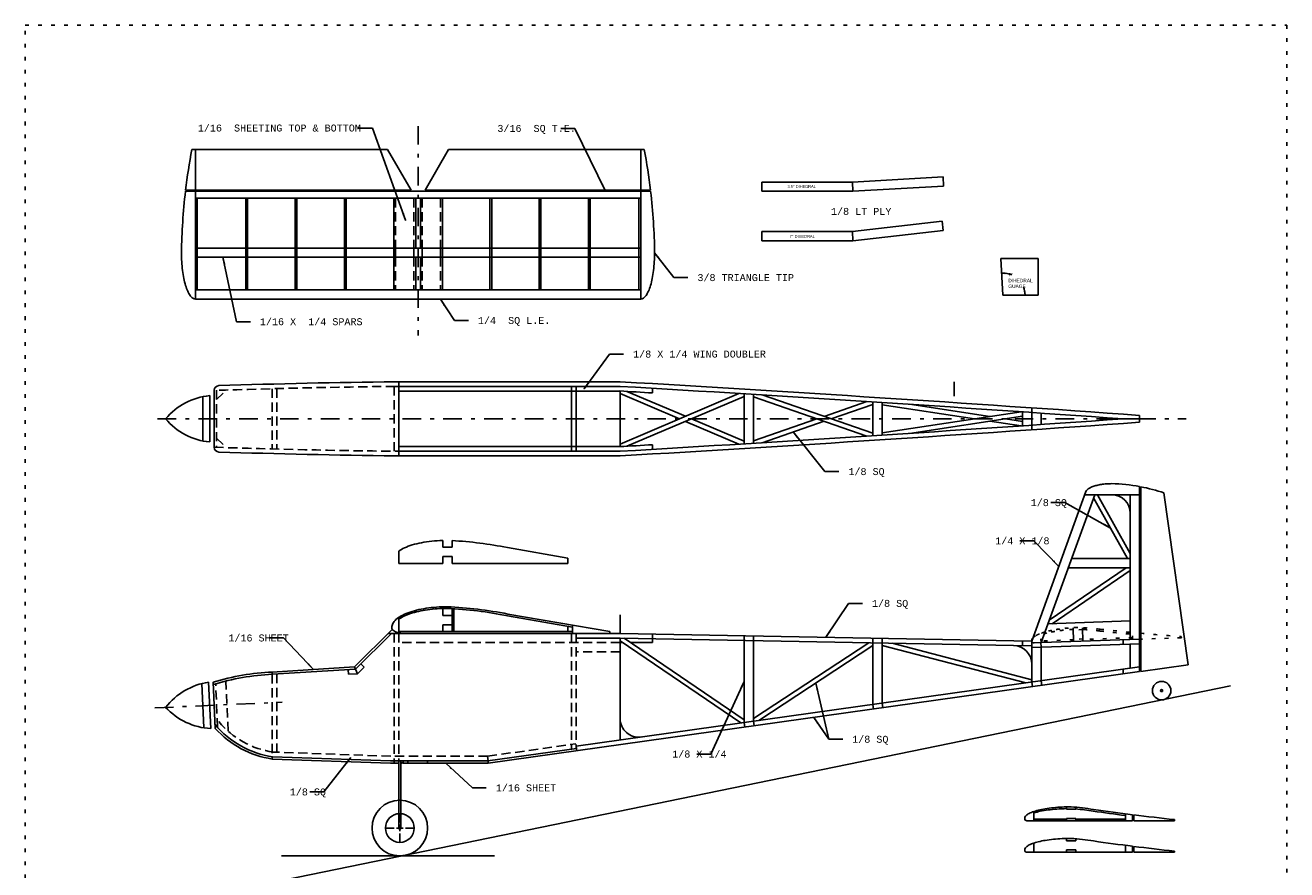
# Model space of a CAD drawing. Extents: x -91 to -57, y 7.8 to 51.8.
# Tile 2 of 2: x -91 to -57, y 29 to 51.8. Entities that reach past the tile are written whole.
import ezdxf

# ---------------------------------------------------------------- set-up
doc = ezdxf.new("R2010")
doc.units = 0
doc.header["$MEASUREMENT"] = 0
for name, pattern in [('DASHDOT', [1, 0.5, -0.25, 0, -0.25]), ('DOT', [0.25, 0, -0.25]), ('HIDDEN', [0.375, 0.25, -0.125])]:
    doc.linetypes.add(name, pattern=pattern)
for name, color, linetype in [('1', 7, 'CONTINUOUS'), ('58', 7, 'CONTINUOUS'), ('60', 7, 'CONTINUOUS')]:
    doc.layers.add(name, color=color, linetype=linetype)
doc.styles.add('MONOTXT', font='MONOTXT', dxfattribs={"height": 0.2})

# ---------------------------------------------------------------- blocks, each defined once
blk = doc.blocks.new('CTR')
at = {"layer": '58', "color": 1, "linetype": 'CONTINUOUS'}
for p, q in [((0, 0.05863), (0, 0.158535)), ((-0.060709, 0), (-0.156756, 0)), ((0.035795, 0), (-0.034551, 0)), ((0, -0.035197), (0, 0.036976)), ((0.155291, 0), (0.060142, 0)), ((0, -0.153606), (0, -0.057748))]:
    blk.add_line(p, q, dxfattribs=at)
blk = doc.blocks.new('ARRW')
at = {"layer": '60', "color": 3, "linetype": 'CONTINUOUS'}
for p, q in [((-0.172768, 0.000004), (0, 0)), ((0, 0), (-0.171941, 0.000004)), ((0, 0), (-0.171941, 0.000004))]:
    blk.add_line(p, q, dxfattribs=at)
blk.add_lwpolyline([(-0.172768, 0.000004), (-0.172768, 0.000004), (0, 0)], close=True, dxfattribs=at)
blk.add_point((-0.172768, 0.000004), dxfattribs=at)
blk = doc.blocks.new('*U7')
at = {"layer": '1', "color": 4, "linetype": 'CONTINUOUS'}
for p, q in [((-86.265791, 34.017524), (-86.213799, 32.826598)), ((-86.079732, 34.054646), (-86.025213, 32.805835))]:
    blk.add_line(p, q, dxfattribs=at)
for centre, start, end in [((-85.823008, 32.283042), 98.245381, 142.271706), ((-85.923866, 34.593071), 222.728292, 266.754617)]:
    blk.add_arc(centre, 1.790108, start, end, dxfattribs=at)
blk = doc.blocks.new('*U8')
at = {"layer": '1', "color": 4, "linetype": 'CONTINUOUS'}
for p, q in [((-84.699862, 37.748004), (-84.699866, 36.555945)), ((-84.512358, 37.776976), (-84.512366, 36.526976))]:
    blk.add_line(p, q, dxfattribs=at)
for centre, start, end in [((-84.333156, 35.995861), 95.745381, 139.771706), ((-84.333156, 38.308091), 220.228292, 264.254617)]:
    blk.add_arc(centre, 1.790108, start, end, dxfattribs=at)

msp = doc.modelspace()

# ---------------------------------------------------------------- linework, layer by layer
at = {"layer": '1', "color": 4, "linetype": 'CONTINUOUS'}
for p, q in [((-81.255465, 48.421346), (-86.530236, 48.421346)), ((-86.436488, 48.421346), (-86.436488, 47.327598)), ((-80.623988, 47.327598), (-81.255465, 48.421346)), ((-80.248988, 47.327598), (-79.617512, 48.421346)), ((-79.617512, 48.421346), (-74.34274, 48.421346)), ((-74.436488, 48.421346), (-74.436488, 47.327598)), ((-68.724031, 47.545752), (-66.285126, 47.684669)), ((-66.270902, 47.435075), (-66.285126, 47.684669)), ((-86.704724, 47.296346), (-74.168252, 47.296346)), ((-86.701004, 47.327598), (-80.623988, 47.327598)), ((-86.436488, 47.296346), (-86.436488, 44.390094)), ((-80.248988, 47.327598), (-74.171972, 47.327598)), ((-74.436488, 47.296346), (-74.436488, 44.390094)), ((-68.724031, 47.545752), (-71.166937, 47.545752)), ((-71.166937, 47.295752), (-71.166937, 47.545752)), ((-68.716937, 47.295752), (-71.166937, 47.295752)), ((-68.716937, 47.295752), (-68.724031, 47.545752)), ((-68.716937, 47.295752), (-66.270902, 47.435075)), ((-86.436488, 47.108846), (-74.436488, 47.108846)), ((-86.389591, 47.108846), (-86.389591, 45.765094)), ((-85.077087, 47.108846), (-85.077087, 45.765094)), ((-85.030189, 47.108846), (-85.030189, 45.765094)), ((-83.748988, 47.108846), (-83.748988, 45.765094)), ((-83.702087, 47.108846), (-83.702087, 45.765094)), ((-82.42089, 47.108846), (-82.42089, 45.765094)), ((-82.373988, 47.108846), (-82.373988, 45.765094)), ((-81.09274, 47.108846), (-81.09274, 45.765094)), ((-80.498988, 47.108846), (-80.498988, 45.765094)), ((-80.373988, 47.108846), (-80.373988, 45.765094)), ((-79.780236, 47.108846), (-79.780236, 45.765094)), ((-78.498988, 47.108846), (-78.498988, 45.765094)), ((-78.452087, 47.108846), (-78.452087, 45.765094)), ((-77.17089, 47.108846), (-77.17089, 45.765094)), ((-77.123988, 47.108846), (-77.123988, 45.765094)), ((-75.842787, 47.108846), (-75.842787, 45.765094)), ((-75.79589, 47.108846), (-75.79589, 45.765094)), ((-74.483386, 47.108846), (-74.483386, 45.765094)), ((-66.311177, 46.486374), (-68.731181, 46.209803)), ((-66.28278, 46.237992), (-66.311177, 46.486374)), ((-68.731181, 46.209803), (-71.166937, 46.209803)), ((-71.166937, 45.959803), (-71.166937, 46.209803)), ((-68.716937, 45.959803), (-71.166937, 45.959803)), ((-68.716937, 45.959803), (-68.731181, 46.209803)), ((-66.28278, 46.237992), (-68.716937, 45.959803)), ((-86.436488, 45.765094), (-74.436488, 45.765094)), ((-86.436488, 45.515094), (-74.436488, 45.515094)), ((-86.389591, 45.515094), (-86.389591, 44.640094)), ((-85.077087, 45.515094), (-85.077087, 44.640094)), ((-85.030189, 45.515094), (-85.030189, 44.640094)), ((-83.748988, 45.515094), (-83.748988, 44.640094)), ((-83.702087, 45.515094), (-83.702087, 44.640094)), ((-82.42089, 45.515094), (-82.42089, 44.640094)), ((-82.373988, 45.515094), (-82.373988, 44.640094)), ((-81.09274, 45.515094), (-81.09274, 44.640094)), ((-80.498988, 45.515094), (-80.498988, 44.640094)), ((-80.373988, 45.515094), (-80.373988, 44.640094)), ((-79.780236, 45.515094), (-79.780236, 44.640094)), ((-78.498988, 45.515094), (-78.498988, 44.640094)), ((-78.452087, 45.515094), (-78.452087, 44.640094)), ((-77.17089, 45.515094), (-77.17089, 44.640094)), ((-77.123988, 45.515094), (-77.123988, 44.640094)), ((-75.842787, 45.515094), (-75.842787, 44.640094)), ((-75.79589, 45.515094), (-75.79589, 44.640094)), ((-74.483386, 45.515094), (-74.483386, 44.640094)), ((-64.671622, 44.49426), (-64.73213, 45.483543)), ((-63.724933, 45.483543), (-64.73213, 45.483543)), ((-63.724933, 45.483543), (-63.724933, 44.49426)), ((-86.436488, 44.640094), (-74.436488, 44.640094)), ((-86.436488, 44.390094), (-74.436488, 44.390094)), ((-63.724933, 44.49426), (-64.671622, 44.49426)), ((-85.927591, 41.927854), (-85.927591, 40.390827)), ((-81.052591, 42.159339), (-74.990091, 42.159339)), ((-81.052591, 42.034339), (-74.990091, 42.034339)), ((-80.958843, 42.159339), (-80.958843, 40.159339)), ((-80.958843, 41.909339), (-74.990091, 41.909339)), ((-76.302591, 41.909339), (-76.302591, 40.409339)), ((-76.177591, 41.909339), (-76.177591, 40.409339)), ((-74.991244, 41.90898), (-74.991244, 40.409701)), ((-71.78663, 41.842173), (-74.991244, 40.47763)), ((-73.39026, 41.159339), (-74.991244, 41.841047)), ((-73.230724, 41.227272), (-74.806264, 41.898142)), ((-74.115091, 41.982606), (-74.115091, 41.857386)), ((-71.647205, 41.833614), (-71.647205, 40.485071)), ((-65.990091, 42.159339), (-65.990091, 41.772161)), ((-71.647205, 41.765681), (-74.806264, 40.420535)), ((-71.397205, 41.818213), (-71.397205, 40.500465)), ((-68.339201, 40.693307), (-71.397205, 41.752071)), ((-68.178165, 40.769835), (-71.164669, 41.803843)), ((-68.339201, 41.62537), (-69.494197, 41.22548)), ((-68.178165, 41.548843), (-69.303161, 41.159339)), ((-68.178165, 41.614984), (-68.178165, 40.703693)), ((-67.928165, 41.598815), (-67.928165, 40.719866)), ((-67.928165, 41.535602), (-65.443094, 41.159339)), ((-67.195614, 41.55111), (-65.025598, 41.222551)), ((-71.647205, 40.553), (-73.071189, 41.159339)), ((-69.685228, 41.159339), (-71.397205, 40.566606)), ((-67.928165, 40.783079), (-64.184091, 41.349965)), ((-67.195614, 40.767567), (-64.146339, 41.229256)), ((-64.608106, 41.159339), (-64.146339, 41.089425)), ((-64.146339, 41.347394), (-64.146339, 40.971291)), ((-63.896339, 40.863067), (-63.896339, 41.455614)), ((-63.646339, 41.313193), (-63.646339, 41.005488)), ((-61.435965, 41.159339), (-60.990091, 41.159339)), ((-60.990091, 41.253091), (-60.990091, 41.065591)), ((-71.78663, 40.476508), (-73.230724, 41.091409)), ((-69.494197, 41.093197), (-71.164669, 40.514835)), ((-65.025598, 41.096126), (-64.184091, 40.968717)), ((-74.115091, 40.461295), (-74.115091, 40.336079)), ((-81.052591, 40.284339), (-74.990091, 40.284339)), ((-81.052591, 40.159339), (-74.990091, 40.159339)), ((-80.958843, 40.409339), (-74.990091, 40.409339)), ((-63.897976, 35.16115), (-62.435248, 39.195807)), ((-63.645874, 35.123024), (-62.200217, 39.110598)), ((-62.466142, 39.110598), (-60.990091, 39.110598)), ((-62.128594, 39.110598), (-61.240091, 37.522858)), ((-61.240091, 35.207035), (-61.240091, 39.110598)), ((-60.990091, 34.340764), (-60.990091, 39.332709)), ((-60.958843, 34.345157), (-60.958843, 39.326831)), ((-59.682016, 34.524606), (-60.333843, 39.162551)), ((-62.228374, 39.032929), (-61.311713, 37.39487)), ((-79.771339, 37.694583), (-79.771339, 37.880169)), ((-79.521339, 37.694583), (-79.521339, 37.875862)), ((-80.958843, 37.257079), (-80.958843, 37.587713)), ((-79.521339, 37.694583), (-79.771339, 37.694583)), ((-79.521339, 37.444583), (-79.771339, 37.444583)), ((-79.771339, 37.257079), (-79.771339, 37.444583)), ((-79.521339, 37.257079), (-79.521339, 37.444583)), ((-78.026567, 37.684913), (-76.396339, 37.40361)), ((-76.396339, 37.257079), (-76.396339, 37.40361)), ((-79.771339, 37.257079), (-80.958843, 37.257079)), ((-76.396339, 37.257079), (-79.521339, 37.257079)), ((-63.42574, 35.730232), (-61.351031, 37.14487)), ((-63.345236, 35.633827), (-61.240091, 37.069224)), ((-61.240091, 37.14487), (-62.912874, 37.14487)), ((-61.240091, 37.39487), (-62.822236, 37.39487)), ((-79.771339, 35.857591), (-79.771339, 36.043181)), ((-80.958843, 35.388496), (-80.958843, 35.801787)), ((-79.521339, 35.857591), (-79.771339, 35.857591)), ((-79.521339, 35.857591), (-79.521339, 36.038874)), ((-79.521339, 36.038874), (-79.521339, 35.420094)), ((-79.474441, 36.036173), (-79.474441, 35.420094)), ((-78.026567, 35.847921), (-76.271339, 35.545055)), ((-78.018594, 35.894142), (-75.271339, 35.420094)), ((-61.240091, 35.707343), (-63.462169, 35.629748)), ((-81.132638, 35.480646), (-82.146339, 34.466945)), ((-81.151701, 35.373193), (-82.11889, 34.406004)), ((-74.990091, 35.373193), (-81.240091, 35.373193)), ((-76.271339, 35.420094), (-80.958843, 35.420094)), ((-79.521339, 35.607591), (-79.771339, 35.607591)), ((-79.771339, 35.420094), (-79.771339, 35.607591)), ((-79.521339, 35.420094), (-79.521339, 35.607591)), ((-76.396339, 35.420094), (-76.396339, 35.566622)), ((-76.271339, 35.373193), (-76.271339, 35.592646)), ((-76.177591, 35.248193), (-76.177591, 35.373193)), ((-75.271339, 35.373193), (-75.271339, 35.420094)), ((-74.990091, 35.373193), (-63.897976, 35.16115)), ((-62.781161, 35.465913), (-62.783287, 35.526811)), ((-62.783287, 35.526811), (-62.770256, 35.153598)), ((-62.531315, 35.474638), (-62.533126, 35.526567)), ((-62.533126, 35.526567), (-62.520409, 35.162327)), ((-74.991244, 35.248193), (-76.177591, 35.248193)), ((-74.991244, 35.248193), (-63.900366, 35.036173)), ((-74.991244, 35.248193), (-74.991244, 32.49926)), ((-74.991244, 35.172559), (-71.739213, 32.956303)), ((-74.990091, 35.123193), (-74.918807, 35.123193)), ((-74.877059, 35.246008), (-71.647205, 33.044866)), ((-74.696843, 35.123193), (-74.115091, 35.123193)), ((-74.115091, 35.231441), (-74.115091, 35.123193)), ((-71.647205, 35.184268), (-71.647205, 32.969236)), ((-71.397205, 35.179488), (-71.397205, 33.00437)), ((-71.397205, 33.079134), (-68.288819, 35.120063)), ((-71.252323, 33.024732), (-68.178165, 35.043181)), ((-68.178165, 35.117953), (-68.178165, 33.456776)), ((-67.928165, 35.113173), (-67.928165, 33.491913)), ((-67.928165, 35.048567), (-64.057, 34.035969)), ((-67.661713, 35.108079), (-63.896339, 34.12315)), ((-60.990091, 35.215764), (-63.896339, 35.114276)), ((-63.896339, 35.114276), (-63.896339, 35.161118)), ((-63.896339, 35.114276), (-63.896339, 34.058547)), ((-60.990091, 35.090693), (-63.891976, 34.989354)), ((-62.770256, 35.153602), (-62.772437, 35.216063)), ((-62.520409, 35.162327), (-62.522591, 35.224787)), ((-61.240091, 34.431858), (-61.240091, 35.081961)), ((-63.646339, 34.997933), (-63.646339, 34.093685)), ((-82.146339, 34.466945), (-84.365091, 34.331236)), ((-82.11889, 34.406004), (-84.361276, 34.268854)), ((-82.146339, 34.466945), (-82.11889, 34.406004)), ((-78.547776, 31.873193), (-60.990091, 34.340764)), ((-76.177591, 32.332528), (-60.990091, 34.466992)), ((-60.958843, 34.345157), (-59.682016, 34.524606)), ((-85.900331, 32.811287), (-85.95485, 34.060098)), ((-84.365091, 34.331236), (-84.365091, 34.268622)), ((-86.424291, 28.228835), (-58.537945, 33.955114)), ((-76.177591, 32.332528), (-76.160193, 32.208748)), ((-84.365091, 32.047043), (-84.365091, 31.984504)), ((-81.177591, 31.873193), (-84.365091, 31.984504)), ((-81.175409, 31.935654), (-84.362909, 32.046969)), ((-78.552146, 31.935693), (-76.16889, 32.270638)), ((-78.552146, 31.935693), (-81.177591, 31.935693)), ((-80.958843, 31.873193), (-81.177591, 31.873193)), ((-81.083843, 31.935693), (-81.083843, 31.873193)), ((-80.958843, 31.935693), (-80.958843, 31.873193)), ((-80.958843, 30.123193), (-80.958843, 31.904441)), ((-80.896339, 31.904441), (-80.896339, 31.935693)), ((-80.896339, 30.123193), (-80.896339, 31.904441)), ((-80.833843, 31.873193), (-80.833843, 31.935693)), ((-78.547776, 31.873193), (-80.833843, 31.873193)), ((-80.708843, 31.935693), (-80.708843, 31.873193)), ((-80.177591, 31.873193), (-80.177591, 31.935693)), ((-78.547776, 31.873193), (-78.547776, 31.935693)), ((-62.960374, 30.632764), (-62.960374, 30.693701)), ((-62.710374, 30.632764), (-62.960374, 30.632764)), ((-62.710374, 30.632764), (-62.71037, 30.684724)), ((-61.179126, 30.32026), (-64.024772, 30.32026)), ((-63.837146, 30.32026), (-63.837146, 30.570142)), ((-62.960374, 30.367161), (-63.837142, 30.367161)), ((-62.960374, 30.320264), (-62.960374, 30.382764)), ((-62.710374, 30.382764), (-62.960374, 30.382764)), ((-62.710374, 30.32026), (-62.710374, 30.382764)), ((-61.366622, 30.367165), (-62.71037, 30.367165)), ((-61.366622, 30.32026), (-61.366622, 30.507764)), ((-61.179126, 30.32026), (-61.179126, 30.483827)), ((-61.147854, 30.32026), (-61.147854, 30.479886)), ((-60.053441, 30.32026), (-61.147854, 30.32026)), ((-60.053441, 30.32026), (-60.053441, 30.351512)), ((-63.837146, 29.469165), (-63.837146, 29.719047)), ((-62.960374, 29.781665), (-62.960374, 29.842602)), ((-62.710374, 29.781665), (-62.960374, 29.781665)), ((-62.710374, 29.781665), (-62.71037, 29.83363)), ((-61.366622, 29.469165), (-61.366622, 29.656665)), ((-61.179126, 29.469165), (-61.179126, 29.632728)), ((-61.147854, 29.469165), (-61.147854, 29.628787)), ((-78.374043, 29.373193), (-84.117551, 29.373193)), ((-61.179126, 29.469165), (-64.024772, 29.469165)), ((-62.960374, 29.469165), (-62.960374, 29.531665)), ((-62.710374, 29.531665), (-62.960374, 29.531665)), ((-62.710374, 29.469165), (-62.710374, 29.531665)), ((-60.053441, 29.469165), (-61.147854, 29.469165)), ((-60.053441, 29.469165), (-60.053441, 29.500413))]:
    msp.add_line(p, q, dxfattribs=at)
at = {"layer": '1', "color": 4, "linetype": 'HIDDEN'}
for p, q in [((-81.045839, 47.108846), (-81.045839, 45.765094)), ((-80.54589, 47.108846), (-80.54589, 45.765094)), ((-80.327087, 47.108846), (-80.327087, 45.765094)), ((-79.827138, 47.108846), (-79.827138, 45.765094)), ((-86.389591, 45.765094), (-86.389591, 45.515094)), ((-85.077087, 45.765094), (-85.077087, 45.515094)), ((-85.030189, 45.765094), (-85.030189, 45.515094)), ((-83.748988, 45.765094), (-83.748988, 45.515094)), ((-83.702087, 45.765094), (-83.702087, 45.515094)), ((-82.42089, 45.765094), (-82.42089, 45.515094)), ((-82.373988, 45.765094), (-82.373988, 45.515094)), ((-81.09274, 45.765094), (-81.09274, 45.515094)), ((-81.045839, 45.765094), (-81.045839, 45.515094)), ((-80.54589, 45.765094), (-80.54589, 45.515094)), ((-80.327087, 45.765094), (-80.327087, 45.515094)), ((-79.827138, 45.765094), (-79.827138, 45.515094)), ((-79.780236, 45.765094), (-79.780236, 45.515094)), ((-78.498988, 45.765094), (-78.498988, 45.515094)), ((-78.452087, 45.765094), (-78.452087, 45.515094)), ((-77.17089, 45.765094), (-77.17089, 45.515094)), ((-77.123988, 45.765094), (-77.123988, 45.515094)), ((-75.842787, 45.765094), (-75.842787, 45.515094)), ((-75.79589, 45.765094), (-75.79589, 45.515094)), ((-74.483386, 45.765094), (-74.483386, 45.515094)), ((-81.045839, 45.515094), (-81.045839, 44.640094)), ((-80.54589, 45.515094), (-80.54589, 44.640094)), ((-80.327087, 45.515094), (-80.327087, 44.640094)), ((-79.827138, 45.515094), (-79.827138, 44.640094)), ((-85.865091, 41.92776), (-85.865091, 40.390921)), ((-85.865091, 41.677626), (-85.615091, 41.92776)), ((-84.365091, 41.971795), (-84.365091, 40.346882)), ((-84.240091, 41.975024), (-84.240091, 40.343654)), ((-81.083843, 42.033965), (-81.083843, 40.284717)), ((-76.302591, 41.909339), (-76.302591, 42.034339)), ((-76.177591, 41.909339), (-76.177591, 42.034339)), ((-85.865091, 40.641055), (-85.615091, 40.390921)), ((-76.302591, 40.409339), (-76.302591, 40.284339)), ((-76.177591, 40.409339), (-76.177591, 40.284339)), ((-81.083843, 35.373193), (-81.083843, 31.935693)), ((-80.958843, 35.373193), (-80.958843, 31.935693)), ((-76.302591, 35.373193), (-76.302591, 32.25185)), ((-76.177591, 35.373193), (-76.177591, 32.269417)), ((-74.990091, 35.123193), (-80.958843, 35.123193)), ((-74.115091, 35.356465), (-74.115091, 35.231441)), ((-71.647205, 35.184268), (-71.644815, 35.309244)), ((-71.397205, 35.179488), (-71.394815, 35.304465)), ((-68.178165, 35.117949), (-68.175776, 35.242925)), ((-67.928165, 35.113169), (-67.925776, 35.238146)), ((-64.146339, 35.040874), (-64.143949, 35.16585)), ((-63.646339, 34.997933), (-63.648728, 35.122909)), ((-61.435992, 35.200193), (-61.435992, 35.075122)), ((-74.990091, 34.873193), (-76.177591, 34.873193)), ((-82.31352, 34.268866), (-82.321154, 34.393634)), ((-82.11889, 34.406004), (-82.063988, 34.284126)), ((-82.063984, 34.284126), (-81.887213, 34.460909)), ((-81.887213, 34.460906), (-81.975602, 34.549295)), ((-61.435992, 34.404323), (-61.435992, 34.278094)), ((-85.838866, 32.836476), (-85.890283, 34.014118)), ((-85.555945, 32.733752), (-85.615091, 34.088374)), ((-84.365091, 34.268622), (-84.365091, 32.047043)), ((-84.240091, 34.276268), (-84.240091, 32.042677)), ((-82.063988, 34.284126), (-82.31352, 34.268866)), ((-63.896339, 34.058547), (-63.878941, 33.934764)), ((-63.646339, 34.093681), (-63.628941, 33.969898)), ((-68.178165, 33.456776), (-68.160768, 33.332992)), ((-67.928165, 33.491913), (-67.910768, 33.36813)), ((-71.397205, 33.00437), (-71.379807, 32.880587)), ((-71.647205, 32.969236), (-71.629807, 32.845453)), ((-78.56089, 32.060693), (-76.186291, 32.394421)), ((-81.171047, 32.060579), (-84.358547, 32.17189)), ((-78.56089, 32.060693), (-81.177591, 32.060693)), ((-78.547776, 31.935693), (-78.56089, 32.060693))]:
    msp.add_line(p, q, dxfattribs=at)
at = {"layer": '1', "color": 4, "linetype": 'DASHDOT'}
msp.add_line((-74.990091, 35.373193), (-74.990091, 36.075559), dxfattribs=at)
at = {"layer": '1', "color": 4, "linetype": 'DOT'}
for p, q in [((-63.646492, 35.123), (-63.655213, 35.372732)), ((-62.531315, 35.474638), (-62.781161, 35.465913)), ((-61.177476, 35.20922), (-61.18402, 35.396606)), ((-60.990091, 35.215764), (-60.995799, 35.379228)), ((-60.958843, 35.216858), (-60.964409, 35.376386)), ((-62.77189, 35.200472), (-63.648126, 35.169874)), ((-62.522591, 35.224787), (-62.772437, 35.216063)), ((-61.17911, 35.256094), (-62.522043, 35.209197)), ((-59.865091, 35.255051), (-60.958843, 35.216858)), ((-59.865091, 35.255051), (-59.866181, 35.286283))]:
    msp.add_line(p, q, dxfattribs=at)
msp.add_lwpolyline([(-91.02348, 51.774055), (-57.02348, 51.774055), (-57.02348, 7.774055), (-91.02348, 7.774055)], close=True, dxfattribs=at)
at = {"layer": '1', "color": 4, "linetype": 'CONTINUOUS'}
for points in [[(-86.436488, 44.390096, -0.147426), (-86.509647, 44.414115, -0.089861), (-86.579994, 44.485247, -0.05125), (-86.644827, 44.600759, -0.032649), (-86.701653, 44.756213, -0.023411), (-86.748289, 44.945634, -0.018552), (-86.782943, 45.161742, -0.016008), (-86.804283, 45.396234, -0.014902), (-86.811488, 45.640096, -0.014902)], [(-74.436488, 44.390096, 0.147426), (-74.363329, 44.414115, 0.089861), (-74.292982, 44.485247, 0.05125), (-74.228149, 44.600759, 0.032649), (-74.171323, 44.756213, 0.023411), (-74.124687, 44.945634, 0.018552), (-74.090033, 45.161742, 0.016008), (-74.068694, 45.396234, 0.014902), (-74.061488, 45.640096, 0.014902)], [(-62.435248, 39.195808, -0.105294), (-62.401497, 39.245174, -0.064468), (-62.339999, 39.291074, -0.041367), (-62.253333, 39.331582, -0.029419), (-62.145136, 39.364999, -0.023096), (-62.019947, 39.389923, -0.019792), (-61.883017, 39.405309, -0.018359), (-61.740091, 39.41051, -0.018359)], [(-79.771341, 37.880169, 0.019137), (-80.06792, 37.859902, 0.02137), (-80.346286, 37.818316, 0.025974), (-80.594412, 37.757207, 0.034721), (-80.801581, 37.679217, 0.051592), (-80.958841, 37.587713, 0.051592)], [(-79.646341, 36.091992, 0.018601), (-79.938722, 36.081202, 0.019895), (-80.219887, 36.049245, 0.02283), (-80.47905, 35.997347, 0.028277), (-80.706268, 35.9275, 0.038098), (-80.892825, 35.842382, 0.055978), (-81.031565, 35.745259, 0.086763), (-81.117164, 35.639857, 0.122251), (-81.146339, 35.53022, 0.122251)], [(-79.647395, 36.045092, 0.016834), (-79.918605, 36.03596, 0.017926), (-80.180245, 36.009024, 0.020382), (-80.423119, 35.965232, 0.024886), (-80.63869, 35.906122, 0.032903), (-80.819381, 35.833772, 0.047444), (-80.958841, 35.750725, 0.047444)], [(-64.087146, 30.382762, -0.169797), (-64.063093, 30.443727, -0.08914), (-63.99186, 30.50235, -0.046243), (-63.876184, 30.556377, -0.028237), (-63.72051, 30.603732, -0.019842), (-63.530821, 30.642595, -0.015563), (-63.314407, 30.671473, -0.013357), (-63.079583, 30.689256, -0.012405), (-62.835375, 30.695261, -0.012405)], [(-63.837145, 30.530335, -0.027805), (-63.667395, 30.574866, -0.018809), (-63.457741, 30.610184, -0.014617), (-63.218239, 30.634595, -0.012689), (-62.960374, 30.646928, -0.012689)], [(-64.087146, 29.531665, -0.169797), (-64.063093, 29.592631, -0.08914), (-63.99186, 29.651254, -0.046243), (-63.876184, 29.705281, -0.028237), (-63.72051, 29.752636, -0.019842), (-63.530821, 29.791499, -0.015563), (-63.314407, 29.820377, -0.013357), (-63.079583, 29.83816, -0.012405), (-62.835375, 29.844165, -0.012405)]]:
    msp.add_lwpolyline(points, format="xyb", dxfattribs=at)
at = {"layer": '1', "color": 4, "linetype": 'DOT'}
for points in [[(-63.898522, 35.17674, -0.169797), (-63.876611, 35.238508, -0.08914), (-63.807468, 35.299581, -0.046243), (-63.693748, 35.357612, -0.028237), (-63.539821, 35.410371, -0.019842), (-63.351604, 35.455831, -0.015563), (-63.136329, 35.492244, -0.013357), (-62.902269, 35.518211, -0.012405), (-62.658419, 35.532734, -0.012405)], [(-63.653823, 35.332948, -0.027805), (-63.485731, 35.383377, -0.018809), (-63.277437, 35.42599, -0.014617), (-63.038933, 35.458744, -0.012689), (-62.781656, 35.480068, -0.012689)]]:
    msp.add_lwpolyline(points, format="xyb", dxfattribs=at)
at = {"layer": '1', "color": 4, "linetype": 'CONTINUOUS'}
for centre, radius in [((-60.396091, 33.828772), 0.25), ((-60.396091, 33.828772), 0.027102), ((-80.927591, 30.123193), 0.75), ((-80.927591, 30.123193), 0.387833), ((-80.927591, 30.123193), 0.03125)]:
    msp.add_circle(centre, radius, dxfattribs=at)
for centre, radius, start, end in [((-71.174423, 45.463666), 15.63806, 169.097783, 173.154533), ((-89.698553, 45.463666), 15.63806, 6.845467, 10.902217), ((-71.174423, 45.463666), 15.63806, 173.269836, 179.353569), ((-89.698553, 45.463666), 15.63806, 0.646431, 6.730164), ((-85.800591, 41.927854), 0.127, 91.852672, 179.999997), ((-78.371814, -187.734328), 229.909298, 90.668092, 91.852672), ((-140.801614, -1083.106284), 1126.938486, 86.607542, 86.65285), ((-140.801614, -1083.106284), 1127.063486, 85.961997, 86.65285), ((-140.801614, -1083.106284), 1127.188486, 85.939725, 86.65285), ((-140.801614, 1165.424966), 1127.063486, 273.34715, 274.038003), ((-140.801614, 1165.424966), 1127.188486, 273.34715, 274.060275), ((-140.801614, 1165.424966), 1126.938486, 273.34715, 273.392458), ((-85.800591, 40.390827), 0.127, 180.000003, 268.147328), ((-78.371814, 270.053009), 229.909298, 268.147328, 269.331908), ((-61.740091, 38.610598), 0.5, 0, 90), ((-61.855459, 34.6446), 4.767306, 79.541603, 88.613308), ((-61.855459, 34.6446), 4.767306, 71.386783, 79.159442), ((-80.102157, 27.384227), 10.507701, 78.614575, 86.831342), ((-80.102157, 25.547238), 10.507701, 78.614575, 87.524825), ((-80.102157, 25.547238), 10.554601, 78.614575, 87.524825), ((-81.052591, 35.529443), 0.09375, 179.525206, 237.79465), ((-80.836075, 35.873193), 0.5, 237.79465, 270), ((-64.396341, 34.545562), 0.5, 0, 88.904967), ((-84.074889, 27.833536), 6.504179, 92.557258, 106.800458), ((-84.074889, 27.833536), 6.441679, 92.557258, 106.9422), ((-74.491244, 33.074443), 0.5, 180, 277.999878), ((-83.989117, 34.52141), 2.502115, 220.040392, 261.570039), ((-83.989117, 34.52141), 2.564615, 221.821686, 261.570039), ((-80.927591, 31.904443), 0.03125, 0, 180), ((-80.865091, 31.904443), 0.03125, 180, 0), ((-63.410131, 23.096555), 7.620369, 81.103342, 85.678831), ((-63.410131, 23.096555), 7.573469, 81.103342, 84.698544), ((-52.878179, 96.250932), 66.288899, 261.888428, 262.806322), ((-64.024645, 30.382763), 0.062501, 177.426306, 269.882647), ((-52.878179, 96.250932), 66.335799, 261.888428, 262.648175), ((-52.878179, 96.250932), 66.288899, 262.833561, 263.786), ((-63.410131, 22.245459), 7.620369, 81.103342, 85.678831), ((-52.878179, 95.399836), 66.288899, 261.888428, 262.806322), ((-52.878179, 95.399836), 66.288899, 262.833561, 263.786), ((-64.024645, 29.531666), 0.062501, 177.426306, 269.882647)]:
    msp.add_arc(centre, radius, start, end, dxfattribs=at)
at = {"layer": '1', "color": 4, "linetype": 'HIDDEN'}
for centre, radius, start, end in [((-78.371814, -187.734328), 229.784298, 90.668092, 91.884342), ((-78.371814, 270.053009), 229.784298, 268.115658, 269.331908), ((-83.989117, 34.52141), 2.377115, 220.040392, 261.570039)]:
    msp.add_arc(centre, radius, start, end, dxfattribs=at)
at = {"layer": '1', "color": 4, "linetype": 'DOT'}
for centre, radius, start, end in [((-62.967634, 27.918598), 7.620369, 83.103342, 87.678831), ((-62.967634, 27.918598), 7.573469, 83.103342, 86.698544), ((-54.995149, 101.395972), 66.335799, 263.888428, 264.648175), ((-54.995149, 101.395972), 66.288899, 263.888428, 264.806322), ((-54.995149, 101.395972), 66.288899, 264.833561, 265.786), ((-63.836059, 35.178921), 0.062501, 179.426178, 271.882519)]:
    msp.add_arc(centre, radius, start, end, dxfattribs=at)
at = {"layer": '58', "color": 1, "linetype": 'DASHDOT'}
for p, q in [((-80.436488, 49.052902), (-80.436488, 43.405319)), ((-87.45585, 41.159339), (-59.731378, 41.159339)), ((-87.529756, 33.36574), (-84.098878, 33.515535))]:
    msp.add_line(p, q, dxfattribs=at)
at = {"layer": '60', "color": 3, "linetype": 'CONTINUOUS'}
for p, q in [((-81.667961, 49.0015), (-82.043961, 49.0015)), ((-80.772579, 46.513492), (-81.667961, 49.0015)), ((-76.215165, 48.991126), (-76.591165, 48.991126)), ((-75.380213, 47.296346), (-76.215165, 48.991126)), ((-74.061488, 45.640094), (-73.539728, 44.967465)), ((-85.693461, 45.515248), (-85.331689, 43.778177)), ((-73.539728, 44.967465), (-73.163728, 44.967465)), ((-79.835854, 44.390319), (-79.455996, 43.811291)), ((-85.331689, 43.778177), (-84.955689, 43.778177)), ((-79.455996, 43.811291), (-79.079996, 43.811291)), ((-75.96061, 41.968925), (-75.273252, 42.905315)), ((-75.273252, 42.905315), (-74.897252, 42.905315)), ((-70.329433, 40.804016), (-69.470465, 39.736252)), ((-69.470465, 39.736252), (-69.094465, 39.736252)), ((-63.007276, 38.899319), (-63.383276, 38.899319)), ((-61.770043, 38.213898), (-63.007276, 38.899319)), ((-63.839343, 37.867933), (-64.215343, 37.867933)), ((-63.166614, 37.17848), (-63.839343, 37.867933)), ((-69.444031, 35.267173), (-68.834764, 36.181441)), ((-68.834764, 36.181441), (-68.458764, 36.181441)), ((-84.058835, 35.249374), (-84.434835, 35.249374)), ((-83.255717, 34.399091), (-84.058835, 35.249374)), ((-71.647205, 34.076752), (-72.542882, 32.11924)), ((-69.715244, 34.033957), (-69.36837, 32.517319)), ((-69.768933, 33.106976), (-69.36837, 32.517319)), ((-69.36837, 32.517319), (-68.99237, 32.517319)), ((-82.253039, 32.019945), (-82.976579, 31.09713)), ((-72.542882, 32.11924), (-72.918882, 32.11924)), ((-79.690811, 31.873193), (-78.973276, 31.207425)), ((-82.976579, 31.09713), (-83.352579, 31.09713)), ((-78.973276, 31.207425), (-78.597276, 31.207425))]:
    msp.add_line(p, q, dxfattribs=at)
for start, end in [(66.425389, 93.500128), (0, 21.627256)]:
    msp.add_arc((-64.671622, 44.494262), 0.594611, start, end, dxfattribs=at)

# ---------------------------------------------------------------- block references
at = {"layer": '1', "color": 4, "linetype": 'CONTINUOUS'}
for name, p in [('*U8', (-1.540228, 4.007362)), ('*U7', (0, 0))]:
    msp.add_blockref(name, p, dxfattribs=at)
at = {"layer": '58', "color": 1, "linetype": 'CONTINUOUS', "xscale": 2.5, "yscale": 2.5}
msp.add_blockref('CTR', (-80.927591, 30.123193), dxfattribs=at)
at = {"layer": '60', "color": 3, "linetype": 'CONTINUOUS'}
for p, xscale, yscale, rotation in [((-75.380213, 47.296346), 1.088166, 1.30343, 296.227651), ((-80.772579, 46.513492), 1.088166, 1.30343, 289.792741), ((-74.061488, 45.640094), 1.088166, 1.30343, 127.800776), ((-85.693461, 45.515248), 1.088166, 1.30343, 101.764555), ((-64.707921, 45.087764), 0.544083, 0.6517149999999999, 178.966555), ((-64.077012, 44.49426), 0.544083, 0.6517149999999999, 274.533574), ((-79.835854, 44.390319), 1.088166, 1.30343, 123.265995), ((-75.96061, 41.968925), 1.088166, 1.30343, 233.719415), ((-70.329433, 40.804016), 1.088166, 1.30343, 128.815132), ((-61.770043, 38.213898), 1.088166, 1.30343, 331.013739), ((-63.166614, 37.17848), 1.088166, 1.30343, 314.296577), ((-69.444031, 35.267173), 1.088166, 1.30343, 236.3205240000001), ((-83.255717, 34.399091), 1.088166, 1.30343, 313.366009), ((-71.647205, 34.076752), 1.088166, 1.30343, 65.41311), ((-69.715244, 34.033957), 1.088166, 1.30343, 102.882683), ((-69.768933, 33.106976), 1.088166, 1.30343, 124.188844), ((-82.253039, 32.019945), 1.088166, 1.30343, 51.901537), ((-79.690811, 31.873193), 1.088166, 1.30343, 137.143195)]:
    msp.add_blockref('ARRW', p, dxfattribs=dict(at, xscale=xscale, yscale=yscale, rotation=rotation))

# ---------------------------------------------------------------- texts
at = {"layer": '1', "color": 4, "linetype": 'CONTINUOUS'}
for s, p in [('3.5%%d DIHEDRAL', (-70.480622, 47.384528)), ('7%%d DIHEDRAL', (-70.421449, 46.04002))]:
    msp.add_text(s, height=0.078, dxfattribs=at).set_placement(p)
at = {"layer": '60', "color": 3, "linetype": 'CONTINUOUS', "style": 'MONOTXT'}
for s, p in [(' 1/16  SHEETING TOP & BOTTOM', (-86.534496, 48.9075)), (' 3/16  SQ T.E.', (-78.461543, 48.897126)), (' 1/8 LT PLY', (-69.469646, 46.658783)), (' 3/8 TRIANGLE TIP', (-73.069728, 44.873465)), (' 1/16 X  1/4 SPARS', (-84.861689, 43.684177)), (' 1/4  SQ L.E.', (-78.985996, 43.717291)), (' 1/8 X 1/4 WING DOUBLER', (-74.803252, 42.811315)), (' 1/8 SQ', (-69.000465, 39.642252)), (' 1/8 SQ', (-64.087165, 38.805319)), (' 1/4 X 1/8 ', (-65.045059, 37.773933)), (' 1/8 SQ', (-68.364764, 36.087441)), (' 1/16 SHEET', (-85.711606, 35.155374)), (' 1/8 SQ', (-68.89837, 32.423319)), (' 1/8 X 1/4 ', (-73.748598, 32.02524)), (' 1/16 SHEET', (-78.503276, 31.113425)), (' 1/8 SQ', (-84.056469, 31.00313))]:
    msp.add_text(s, height=0.188, dxfattribs=at).set_placement(p)
at = {"layer": '60', "color": 3, "linetype": 'CONTINUOUS'}
for s, p in [('7%%d', (-64.527433, 44.998811)), ('DIHEDRAL', (-64.527433, 44.842315)), ('GUAGE', (-64.527433, 44.685815))]:
    msp.add_text(s, height=0.094, dxfattribs=at).set_placement(p)

doc.saveas('drawing.dxf')
